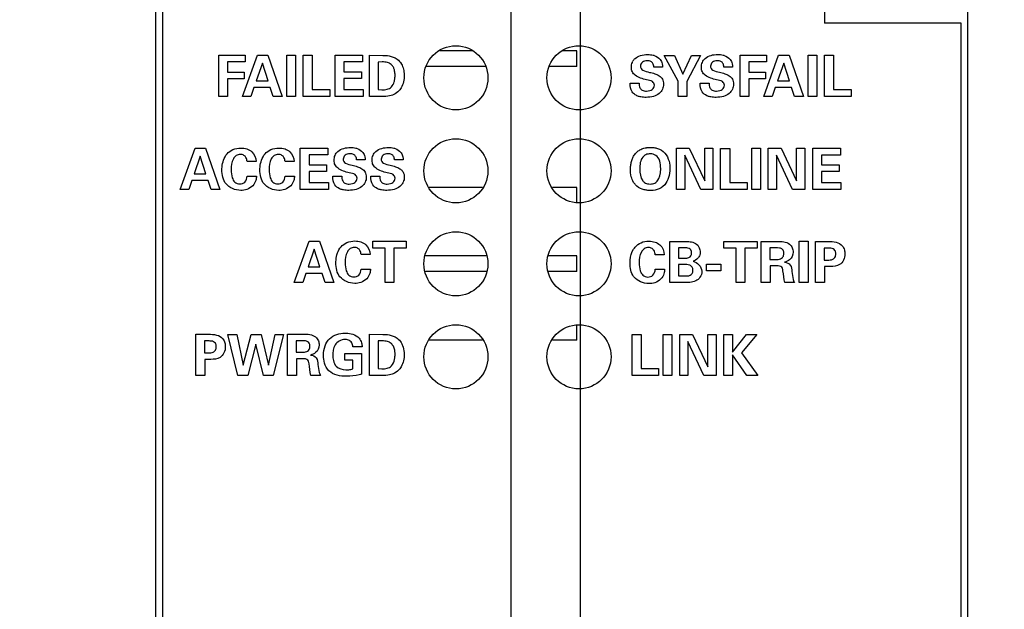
# Model space of a CAD drawing. Header units: inches. Extents: x 0 to 34, y 0 to 22.
# Tile 19 of 35: x 3.4 to 4.9, y 17 to 17.9. Entities that reach past the tile are written whole.
import ezdxf

# ---------------------------------------------------------------- set-up
doc = ezdxf.new("R2010")
doc.units = ezdxf.units.IN
doc.header["$LTSCALE"] = 1.87
doc.header["$MEASUREMENT"] = 0
doc.layers.get('0').update_dxf_attribs({"linetype": 'CONTINUOUS'})
for name, color, linetype in [('02___PRT_ALL_AXES', 7, 'CONTINUOUS'), ('DATUMCURVES', 7, 'CONTINUOUS'), ('DIMENSIONS', 7, 'CONTINUOUS')]:
    doc.layers.add(name, color=color, linetype=linetype)
doc.styles.get("Standard").update_dxf_attribs({"font": 'txt', "width": 0.8})
doc.dimstyles.new('DIMSTYLE_1', dxfattribs={"dimtxt": 0.125, "dimasz": 0.18, "dimexe": 0.125, "dimexo": 0.0625, "dimgap": 0.09, "dimtad": 0, "dimtih": 1, "dimtoh": 1, "dimdec": 3, "dimzin": 4, "dimdsep": 46, "dimtxsty": 'STANDARD', "dimblk": '_FILLED', "dimblk1": '_FILLED', "dimblk2": '_FILLED', "dimcen": 0.09, "dimadec": 0, "dimazin": 0, "dimtp": 0.005, "dimtm": 0.005, "dimtfac": 1, "dimtdec": 3, "dimtofl": 0, "dimtmove": 0, "dimatfit": 3, "dimldrblk": '_FILLED', "dimfxl": 1, "dimtolj": 1, "dimtzin": 4, "dimarcsym": 0})

# ---------------------------------------------------------------- blocks, each defined once
blk = doc.blocks.new('*D12')
at = {"layer": 'DIMENSIONS', "color": 2, "linetype": 'CONTINUOUS'}
blk.add_line((4.1863, 18.6708), (5.4053, 18.6708), dxfattribs=at)
at = {"layer": 'DIMENSIONS', "color": 2, "linetype": 'CONTINUOUS', "insert": (5.4678, 18.7333), "char_height": 0.125, "width": 0.8, "attachment_point": 1, "line_spacing_factor": 0.9}
blk.add_mtext('10.072\\P[255.83]', dxfattribs=at)
blk = doc.blocks.new('_FILLED')
at = {"color": 0, "linetype": 'BYBLOCK'}
blk.add_solid([(0, 0), (-1, 0.1736), (-1, -0.1736)], dxfattribs=at)
blk = doc.blocks.new('*D13')
at = {"layer": 'DIMENSIONS', "color": 2, "linetype": 'CONTINUOUS'}
blk.add_line((3.5673, 18.7928), (2.9125, 18.7928), dxfattribs=at)
at = {"layer": 'DIMENSIONS', "color": 2, "linetype": 'CONTINUOUS', "insert": (2.65, 18.8553), "char_height": 0.125, "width": 0.8, "attachment_point": 3, "line_spacing_factor": 0.9}
blk.add_mtext('10.194\\P[258.93]', dxfattribs=at)
blk = doc.blocks.new('*D18')
at = {"layer": 'DIMENSIONS', "color": 2, "linetype": 'CONTINUOUS'}
for p, q in [((4.2026, 18.4255), (4.2026, 19.3803)), ((4.1498, 18.3024), (4.2026, 18.4255)), ((4.1498, 14.4143), (4.1498, 18.3024))]:
    blk.add_line(p, q, dxfattribs=at)
at = {"layer": 'DIMENSIONS', "color": 2, "linetype": 'CONTINUOUS', "insert": (4.1401, 19.4428), "char_height": 0.125, "width": 1.125, "attachment_point": 1, "rotation": 90, "line_spacing_factor": 0.9}
blk.add_mtext('.026{\\Ftxt.shx;\\W1.000000;\\H0.125000; }[0.66]', dxfattribs=at)
blk = doc.blocks.new('*D19')
at = {"layer": 'DIMENSIONS', "color": 2, "linetype": 'CONTINUOUS'}
for p, q in [((4.4242, 19.2378), (4.4242, 19.3803)), ((4.2511, 19.0901), (4.4242, 19.2378)), ((4.2511, 14.7926), (4.2511, 19.0901))]:
    blk.add_line(p, q, dxfattribs=at)
at = {"layer": 'DIMENSIONS', "color": 2, "linetype": 'CONTINUOUS', "insert": (4.3617, 19.4428), "char_height": 0.125, "width": 1.125, "attachment_point": 1, "rotation": 90, "line_spacing_factor": 0.9}
blk.add_mtext('.127{\\Ftxt.shx;\\W1.000000;\\H0.125000; }[3.23]', dxfattribs=at)

msp = doc.modelspace()

# ---------------------------------------------------------------- linework, layer by layer
at = {"color": 7, "linetype": 'CONTINUOUS'}
for p, q in [((3.6298, 8.4768), (3.6298, 18.5128)), ((4.8178, 8.4768), (4.8178, 18.4928)), ((3.6398, 18.2588), (3.6398, 8.5068)), ((4.6078, 17.9288), (4.6078, 17.8628)), ((4.8078, 17.8628), (4.6078, 17.8628)), ((4.8078, 8.5068), (4.8078, 17.8628)), ((4.0924, 17.8223), (4.0452, 17.8223)), ((4.2458, 17.8223), (4.2252, 17.8223)), ((4.2458, 17.7993), (4.2458, 17.8223)), ((4.1124, 17.7993), (4.0252, 17.7993)), ((4.2458, 17.7993), (4.2052, 17.7993)), ((4.1077, 17.6223), (4.0299, 17.6223)), ((4.2458, 17.6223), (4.2099, 17.6223)), ((4.2458, 17.6005), (4.2458, 17.6223)), ((4.1134, 17.5223), (4.0242, 17.5223)), ((4.2458, 17.5223), (4.2042, 17.5223)), ((4.2458, 17.4993), (4.2458, 17.5223)), ((4.1134, 17.4993), (4.0242, 17.4993)), ((4.2458, 17.4993), (4.2042, 17.4993)), ((4.2458, 17.3993), (4.2458, 17.4211)), ((4.1077, 17.3993), (4.0299, 17.3993)), ((4.2458, 17.3993), (4.2099, 17.3993))]:
    msp.add_line(p, q, dxfattribs=at)
at = {"layer": '02___PRT_ALL_AXES', "color": 7, "linetype": 'CONTINUOUS'}
for centre in [(4.0688, 17.7828), (4.2488, 17.7828), (4.0688, 17.6468), (4.2488, 17.6468), (4.0688, 17.5108), (4.2488, 17.5108), (4.0688, 17.3748), (4.2488, 17.3748)]:
    msp.add_circle(centre, 0.0469, dxfattribs=at)
at = {"layer": 'DATUMCURVES', "color": 40, "linetype": 'CONTINUOUS'}
for p, q in [((3.7219, 17.7556), (3.7219, 17.8157)), ((3.7219, 17.8157), (3.7607, 17.8157)), ((3.7348, 17.8061), (3.7348, 17.7912)), ((3.7607, 17.8061), (3.7348, 17.8061)), ((3.7566, 17.7556), (3.7784, 17.8158)), ((3.7607, 17.8157), (3.7607, 17.8061)), ((3.7857, 17.804), (3.7768, 17.7783)), ((3.7784, 17.8158), (3.7937, 17.8158)), ((3.794, 17.7783), (3.7857, 17.804)), ((3.7937, 17.8158), (3.8146, 17.7556)), ((3.8213, 17.7556), (3.8213, 17.816)), ((3.8213, 17.816), (3.8343, 17.816)), ((3.8343, 17.816), (3.8343, 17.7556)), ((3.8453, 17.7556), (3.8453, 17.8157)), ((3.8453, 17.8157), (3.8584, 17.8157)), ((3.8584, 17.8157), (3.8584, 17.7658)), ((3.892, 17.7556), (3.892, 17.8158)), ((3.892, 17.8158), (3.9323, 17.8158)), ((3.9049, 17.806), (3.9049, 17.7917)), ((3.9323, 17.806), (3.9049, 17.806)), ((3.9323, 17.8158), (3.9323, 17.806)), ((3.9422, 17.7556), (3.9422, 17.8157)), ((3.9422, 17.8157), (3.9621, 17.8156)), ((3.9609, 17.8061), (3.9553, 17.8059)), ((3.9553, 17.8059), (3.9553, 17.7655)), ((4.3938, 17.7777), (4.3734, 17.8156)), ((4.3734, 17.8156), (4.3885, 17.8156)), ((4.3885, 17.8156), (4.4009, 17.7882)), ((4.4009, 17.7882), (4.4136, 17.8156)), ((4.4268, 17.8156), (4.4065, 17.7775)), ((4.4136, 17.8156), (4.4268, 17.8156)), ((4.4844, 17.7556), (4.4844, 17.8157)), ((4.4844, 17.8157), (4.5233, 17.8157)), ((4.4973, 17.8061), (4.4973, 17.7912)), ((4.5233, 17.8061), (4.4973, 17.8061)), ((4.5192, 17.7556), (4.5409, 17.8158)), ((4.5233, 17.8157), (4.5233, 17.8061)), ((4.5483, 17.804), (4.5393, 17.7783)), ((4.5409, 17.8158), (4.5563, 17.8158)), ((4.5566, 17.7783), (4.5483, 17.804)), ((4.5563, 17.8158), (4.5772, 17.7556)), ((4.5839, 17.7556), (4.5839, 17.816)), ((4.5839, 17.816), (4.5968, 17.816)), ((4.5968, 17.816), (4.5968, 17.7556)), ((4.6078, 17.7556), (4.6078, 17.8157)), ((4.6078, 17.8157), (4.621, 17.8157)), ((4.621, 17.8157), (4.621, 17.7658)), ((3.7348, 17.7912), (3.7589, 17.7912)), ((3.7589, 17.7912), (3.7589, 17.7813)), ((3.9049, 17.7917), (3.9306, 17.7917)), ((3.9306, 17.7917), (3.9306, 17.7818)), ((4.3709, 17.7986), (4.3585, 17.7986)), ((4.4733, 17.7986), (4.4609, 17.7986)), ((4.4973, 17.7912), (4.5215, 17.7912)), ((4.5215, 17.7912), (4.5215, 17.7813)), ((3.7348, 17.7813), (3.7348, 17.7556)), ((3.7589, 17.7813), (3.7348, 17.7813)), ((3.7768, 17.7783), (3.794, 17.7783)), ((3.9049, 17.7818), (3.9049, 17.7656)), ((3.9306, 17.7818), (3.9049, 17.7818)), ((4.3236, 17.7748), (4.3368, 17.7748)), ((4.3938, 17.7556), (4.3938, 17.7777)), ((4.4065, 17.7775), (4.4065, 17.7556)), ((4.426, 17.7748), (4.4392, 17.7748)), ((4.4973, 17.7813), (4.4973, 17.7556)), ((4.5215, 17.7813), (4.4973, 17.7813)), ((4.5393, 17.7783), (4.5566, 17.7783)), ((3.7734, 17.7686), (3.7689, 17.7556)), ((3.7973, 17.7686), (3.7734, 17.7686)), ((3.8016, 17.7556), (3.7973, 17.7686)), ((3.8584, 17.7658), (3.8843, 17.7658)), ((3.8843, 17.7658), (3.8843, 17.7556)), ((3.9049, 17.7656), (3.9333, 17.7656)), ((3.9333, 17.7656), (3.9333, 17.7556)), ((3.9553, 17.7655), (3.9604, 17.7653)), ((4.536, 17.7686), (4.5315, 17.7556)), ((4.5598, 17.7686), (4.536, 17.7686)), ((4.5642, 17.7556), (4.5598, 17.7686)), ((4.621, 17.7658), (4.6468, 17.7658)), ((4.6468, 17.7658), (4.6468, 17.7556)), ((3.7348, 17.7556), (3.7219, 17.7556)), ((3.7689, 17.7556), (3.7566, 17.7556)), ((3.8146, 17.7556), (3.8016, 17.7556)), ((3.8343, 17.7556), (3.8213, 17.7556)), ((3.8843, 17.7556), (3.8453, 17.7556)), ((3.9333, 17.7556), (3.892, 17.7556)), ((3.9609, 17.7556), (3.9422, 17.7556)), ((4.4065, 17.7556), (4.3938, 17.7556)), ((4.4973, 17.7556), (4.4844, 17.7556)), ((4.5315, 17.7556), (4.5192, 17.7556)), ((4.5772, 17.7556), (4.5642, 17.7556)), ((4.5968, 17.7556), (4.5839, 17.7556)), ((4.6468, 17.7556), (4.6078, 17.7556)), ((3.6656, 17.6196), (3.6874, 17.6798)), ((3.6874, 17.6798), (3.7027, 17.6798)), ((3.7027, 17.6798), (3.7236, 17.6196)), ((3.841, 17.6196), (3.841, 17.6798)), ((3.841, 17.6798), (3.8814, 17.6798)), ((3.8814, 17.6798), (3.8814, 17.67)), ((4.3915, 17.6195), (4.3915, 17.6797)), ((4.3915, 17.6797), (4.4102, 17.6797)), ((4.4102, 17.6797), (4.4328, 17.6323)), ((4.4328, 17.6323), (4.4328, 17.6797)), ((4.4328, 17.6797), (4.4448, 17.6797)), ((4.4448, 17.6797), (4.4448, 17.6195)), ((4.4561, 17.6195), (4.4561, 17.6796)), ((4.4561, 17.6796), (4.4693, 17.6796)), ((4.4693, 17.6796), (4.4693, 17.6297)), ((4.5017, 17.6195), (4.5017, 17.6799)), ((4.5017, 17.6799), (4.5146, 17.6799)), ((4.5146, 17.6799), (4.5146, 17.6195)), ((4.5258, 17.6195), (4.5258, 17.6797)), ((4.5258, 17.6797), (4.5445, 17.6797)), ((4.5445, 17.6797), (4.5671, 17.6323)), ((4.5671, 17.6323), (4.5671, 17.6797)), ((4.5671, 17.6797), (4.5791, 17.6797)), ((4.5791, 17.6797), (4.5791, 17.6195)), ((4.5908, 17.6195), (4.5908, 17.6797)), ((4.5908, 17.6797), (4.6312, 17.6797)), ((4.6312, 17.6797), (4.6312, 17.6699)), ((3.6947, 17.668), (3.6858, 17.6423)), ((3.703, 17.6423), (3.6947, 17.668)), ((3.7765, 17.6602), (3.7633, 17.6602)), ((3.8321, 17.6602), (3.8189, 17.6602)), ((3.8539, 17.67), (3.8539, 17.6557)), ((3.8814, 17.67), (3.8539, 17.67)), ((3.936, 17.6626), (3.9236, 17.6626)), ((3.9916, 17.6626), (3.9792, 17.6626)), ((4.4037, 17.6695), (4.4037, 17.6195)), ((4.427, 17.6195), (4.4037, 17.6695)), ((4.538, 17.6695), (4.538, 17.6195)), ((4.5613, 17.6195), (4.538, 17.6695)), ((4.6038, 17.6699), (4.6038, 17.6555)), ((4.6312, 17.6699), (4.6038, 17.6699)), ((3.8539, 17.6557), (3.8796, 17.6557)), ((3.8539, 17.6458), (3.8539, 17.6296)), ((3.8796, 17.6458), (3.8539, 17.6458)), ((3.8796, 17.6557), (3.8796, 17.6458)), ((4.6038, 17.6555), (4.6294, 17.6555)), ((4.6038, 17.6457), (4.6038, 17.6295)), ((4.6294, 17.6457), (4.6038, 17.6457)), ((4.6294, 17.6555), (4.6294, 17.6457)), ((3.6824, 17.6326), (3.6779, 17.6196)), ((3.7063, 17.6326), (3.6824, 17.6326)), ((3.6858, 17.6423), (3.703, 17.6423)), ((3.7106, 17.6196), (3.7063, 17.6326)), ((3.7634, 17.6391), (3.777, 17.6391)), ((3.819, 17.6391), (3.8326, 17.6391)), ((3.8887, 17.6388), (3.9019, 17.6388)), ((3.9443, 17.6388), (3.9574, 17.6388)), ((3.6779, 17.6196), (3.6656, 17.6196)), ((3.7236, 17.6196), (3.7106, 17.6196)), ((3.8823, 17.6196), (3.841, 17.6196)), ((3.8539, 17.6296), (3.8823, 17.6296)), ((3.8823, 17.6296), (3.8823, 17.6196)), ((4.4037, 17.6195), (4.3915, 17.6195)), ((4.4448, 17.6195), (4.427, 17.6195)), ((4.4951, 17.6195), (4.4561, 17.6195)), ((4.4693, 17.6297), (4.4951, 17.6297)), ((4.4951, 17.6297), (4.4951, 17.6195)), ((4.5146, 17.6195), (4.5017, 17.6195)), ((4.538, 17.6195), (4.5258, 17.6195)), ((4.5791, 17.6195), (4.5613, 17.6195)), ((4.6321, 17.6195), (4.5908, 17.6195)), ((4.6038, 17.6295), (4.6321, 17.6295)), ((4.6321, 17.6295), (4.6321, 17.6195)), ((3.8323, 17.4836), (3.8541, 17.5438)), ((3.8614, 17.532), (3.8525, 17.5063)), ((3.8541, 17.5438), (3.8694, 17.5438)), ((3.8698, 17.5063), (3.8614, 17.532)), ((3.8694, 17.5438), (3.8904, 17.4836)), ((3.9472, 17.5338), (3.9472, 17.5438)), ((3.9472, 17.5438), (3.996, 17.5438)), ((3.9651, 17.5338), (3.9472, 17.5338)), ((3.9651, 17.4836), (3.9651, 17.5338)), ((3.9781, 17.5338), (3.9781, 17.4836)), ((3.996, 17.5338), (3.9781, 17.5338)), ((3.996, 17.5438), (3.996, 17.5338)), ((4.3819, 17.4833), (4.3819, 17.5435)), ((4.3819, 17.5435), (4.4044, 17.5435)), ((4.3943, 17.5342), (4.3943, 17.519)), ((4.403, 17.5342), (4.3943, 17.5342)), ((4.4608, 17.5336), (4.4608, 17.5436)), ((4.4608, 17.5436), (4.5096, 17.5436)), ((4.4787, 17.5336), (4.4608, 17.5336)), ((4.4787, 17.4833), (4.4787, 17.5336)), ((4.4917, 17.5336), (4.4917, 17.4833)), ((4.5096, 17.5336), (4.4917, 17.5336)), ((4.5096, 17.5436), (4.5096, 17.5336)), ((4.5155, 17.4833), (4.5155, 17.5436)), ((4.5155, 17.5436), (4.5386, 17.5436)), ((4.5282, 17.5341), (4.5282, 17.5172)), ((4.5369, 17.5341), (4.5282, 17.5341)), ((4.5711, 17.4833), (4.5711, 17.5437)), ((4.5711, 17.5437), (4.584, 17.5437)), ((4.584, 17.5437), (4.584, 17.4833)), ((4.5947, 17.4833), (4.5947, 17.5434)), ((4.5947, 17.5434), (4.6133, 17.5434)), ((4.6074, 17.5337), (4.6074, 17.5163)), ((4.6139, 17.5337), (4.6074, 17.5337)), ((3.9433, 17.5242), (3.9301, 17.5242)), ((4.3735, 17.5239), (4.3603, 17.5239)), ((4.3943, 17.519), (4.4033, 17.519)), ((4.5282, 17.5172), (4.5387, 17.5172)), ((4.6074, 17.5163), (4.6126, 17.5163)), ((3.8525, 17.5063), (3.8698, 17.5063)), ((3.9302, 17.5031), (3.9438, 17.5031)), ((4.3604, 17.5028), (4.374, 17.5028)), ((4.3943, 17.5097), (4.3943, 17.493)), ((4.4017, 17.5097), (4.3943, 17.5097)), ((4.4157, 17.5147), (4.4157, 17.5146)), ((4.4355, 17.5007), (4.4355, 17.5101)), ((4.4355, 17.5101), (4.4562, 17.5101)), ((4.4562, 17.5101), (4.4562, 17.5007)), ((4.5287, 17.5077), (4.5287, 17.4833)), ((4.54, 17.5077), (4.5287, 17.5077)), ((4.6078, 17.5067), (4.6078, 17.4833)), ((4.6165, 17.5067), (4.6078, 17.5067)), ((3.8492, 17.4966), (3.8447, 17.4836)), ((3.873, 17.4966), (3.8492, 17.4966)), ((3.8773, 17.4836), (3.873, 17.4966)), ((4.3943, 17.493), (4.403, 17.493)), ((4.4562, 17.5007), (4.4355, 17.5007)), ((3.8447, 17.4836), (3.8323, 17.4836)), ((3.8904, 17.4836), (3.8773, 17.4836)), ((3.9781, 17.4836), (3.9651, 17.4836)), ((4.4044, 17.4833), (4.3819, 17.4833)), ((4.4917, 17.4833), (4.4787, 17.4833)), ((4.5287, 17.4833), (4.5155, 17.4833)), ((4.564, 17.4833), (4.5498, 17.4833)), ((4.584, 17.4833), (4.5711, 17.4833)), ((4.6078, 17.4833), (4.5947, 17.4833)), ((3.6884, 17.3476), (3.6884, 17.4077)), ((3.6884, 17.4077), (3.7069, 17.4077)), ((3.7498, 17.3474), (3.7351, 17.4076)), ((3.7351, 17.4076), (3.7484, 17.4076)), ((3.7484, 17.4076), (3.7578, 17.3625)), ((3.7578, 17.3625), (3.7695, 17.4076)), ((3.7695, 17.4076), (3.7841, 17.4076)), ((3.7841, 17.4076), (3.7947, 17.3625)), ((3.7947, 17.3625), (3.8044, 17.4076)), ((3.8168, 17.4076), (3.8014, 17.3474)), ((3.8044, 17.4076), (3.8168, 17.4076)), ((3.8222, 17.3476), (3.8222, 17.4078)), ((3.8222, 17.4078), (3.8453, 17.4078)), ((3.9422, 17.3476), (3.9422, 17.4077)), ((3.9422, 17.4077), (3.9621, 17.4076)), ((4.3264, 17.3472), (4.3264, 17.4074)), ((4.3264, 17.4074), (4.3396, 17.4074)), ((4.3396, 17.4074), (4.3396, 17.3575)), ((4.372, 17.3472), (4.372, 17.4076)), ((4.372, 17.4076), (4.3849, 17.4076)), ((4.3849, 17.4076), (4.3849, 17.3472)), ((4.3962, 17.3472), (4.3962, 17.4075)), ((4.3962, 17.4075), (4.4148, 17.4075)), ((4.4148, 17.4075), (4.4374, 17.36)), ((4.4374, 17.36), (4.4374, 17.4075)), ((4.4374, 17.4075), (4.4494, 17.4075)), ((4.4494, 17.4075), (4.4494, 17.3472)), ((4.4606, 17.3472), (4.4606, 17.4073)), ((4.4606, 17.4073), (4.4735, 17.4073)), ((4.4735, 17.3814), (4.4937, 17.4075)), ((4.4735, 17.4073), (4.4735, 17.3814)), ((4.5088, 17.4075), (4.4867, 17.3805)), ((4.4937, 17.4075), (4.5088, 17.4075)), ((3.7011, 17.3979), (3.7011, 17.3806)), ((3.7076, 17.3979), (3.7011, 17.3979)), ((3.7762, 17.3934), (3.7644, 17.3474)), ((3.7871, 17.3474), (3.7762, 17.3934)), ((3.8349, 17.3983), (3.8349, 17.3815)), ((3.8436, 17.3983), (3.8349, 17.3983)), ((3.9315, 17.3893), (3.9181, 17.3893)), ((3.9609, 17.3981), (3.9553, 17.3979)), ((3.9553, 17.3979), (3.9553, 17.3575)), ((4.4083, 17.3972), (4.4083, 17.3472)), ((4.4317, 17.3472), (4.4083, 17.3972)), ((3.7011, 17.3806), (3.7063, 17.3806)), ((3.8349, 17.3815), (3.8453, 17.3815)), ((3.8354, 17.3719), (3.8354, 17.3476)), ((3.8467, 17.3719), (3.8354, 17.3719)), ((3.9061, 17.3697), (3.9061, 17.3797)), ((3.9061, 17.3797), (3.9307, 17.3797)), ((3.9307, 17.3797), (3.9307, 17.3496)), ((4.4735, 17.3779), (4.4735, 17.3472)), ((4.4946, 17.3472), (4.4735, 17.3779)), ((4.4867, 17.3805), (4.5107, 17.3472)), ((3.7014, 17.371), (3.7014, 17.3476)), ((3.7102, 17.371), (3.7014, 17.371)), ((3.9178, 17.3697), (3.9061, 17.3697)), ((3.9178, 17.357), (3.9178, 17.3697)), ((3.9553, 17.3575), (3.9604, 17.3573)), ((4.3396, 17.3575), (4.3654, 17.3575)), ((4.3654, 17.3575), (4.3654, 17.3472)), ((3.7014, 17.3476), (3.6884, 17.3476)), ((3.7644, 17.3474), (3.7498, 17.3474)), ((3.8014, 17.3474), (3.7871, 17.3474)), ((3.8354, 17.3476), (3.8222, 17.3476)), ((3.8707, 17.3476), (3.8564, 17.3476)), ((3.9609, 17.3476), (3.9422, 17.3476)), ((4.3654, 17.3472), (4.3264, 17.3472)), ((4.3849, 17.3472), (4.372, 17.3472)), ((4.4083, 17.3472), (4.3962, 17.3472)), ((4.4494, 17.3472), (4.4317, 17.3472)), ((4.4735, 17.3472), (4.4606, 17.3472)), ((4.5107, 17.3472), (4.4946, 17.3472))]:
    msp.add_line(p, q, dxfattribs=at)
msp.add_arc((4.3426, 17.7985), 0.0172, 134.7189, 149.7422, dxfattribs=at)
for points, knots in [([(3.9782, 17.7962), (3.9779, 17.7968), (3.9769, 17.7992), (3.9741, 17.8028), (3.9682, 17.8057), (3.9636, 17.8061), (3.9609, 17.8061)], [0, 0, 0, 0, 0.101362, 0.357509, 0.627742, 1, 1, 1, 1]), ([(3.9621, 17.8156), (3.9651, 17.8156), (3.9723, 17.8151), (3.9826, 17.8116), (3.9875, 17.8057), (3.9891, 17.8029)], [0, 0, 0, 0, 0.285871, 0.693763, 1, 1, 1, 1]), ([(4.3288, 17.7887), (4.3281, 17.7896), (4.3261, 17.7923), (4.3251, 17.7983), (4.326, 17.8037), (4.3275, 17.8065), (4.3278, 17.8071)], [0, 0, 0, 0, 0.168136, 0.522731, 0.894549, 1, 1, 1, 1]), ([(4.3305, 17.8107), (4.3307, 17.8109), (4.333, 17.813), (4.3359, 17.8145), (4.3387, 17.8154)], [0, 0, 0, 0, 0.085972, 1, 1, 1, 1]), ([(4.3387, 17.8154), (4.3421, 17.8164), (4.3486, 17.8171), (4.3546, 17.8166), (4.3572, 17.816)], [0, 0, 0, 0, 0.56866, 1, 1, 1, 1]), ([(4.3585, 17.7986), (4.3584, 17.8004), (4.3576, 17.8037), (4.3538, 17.8073), (4.3492, 17.808), (4.3448, 17.8074), (4.3404, 17.8053), (4.3387, 17.8015), (4.3388, 17.7989), (4.3389, 17.7985)], [0, 0, 0, 0, 0.185835, 0.316441, 0.495223, 0.632382, 0.750059, 0.966616, 1, 1, 1, 1]), ([(4.3572, 17.816), (4.3578, 17.8158), (4.3617, 17.8147), (4.3676, 17.8111), (4.3707, 17.8041), (4.3709, 17.8002), (4.3709, 17.7986)], [0, 0, 0, 0, 0.082154, 0.506026, 0.802964, 1, 1, 1, 1]), ([(4.4501, 17.7799), (4.4444, 17.7813), (4.4361, 17.7833), (4.4287, 17.7912), (4.4275, 17.7983), (4.4288, 17.8055), (4.4356, 17.8149), (4.4481, 17.8174), (4.4571, 17.8166), (4.4596, 17.816)], [0, 0, 0, 0, 0.244039, 0.333942, 0.428901, 0.528472, 0.629354, 0.891661, 1, 1, 1, 1]), ([(4.4609, 17.7986), (4.4608, 17.8004), (4.4601, 17.8037), (4.4562, 17.8073), (4.4516, 17.808), (4.4472, 17.8074), (4.4428, 17.8053), (4.4412, 17.8015), (4.4413, 17.7989), (4.4413, 17.7985)], [0, 0, 0, 0, 0.185848, 0.316545, 0.495584, 0.632507, 0.750076, 0.966615, 1, 1, 1, 1]), ([(4.4596, 17.816), (4.4602, 17.8158), (4.4641, 17.8147), (4.47, 17.8111), (4.4731, 17.8041), (4.4733, 17.8002), (4.4733, 17.7986)], [0, 0, 0, 0, 0.082071, 0.505962, 0.802938, 1, 1, 1, 1]), ([(3.9785, 17.7769), (3.9787, 17.7775), (3.9792, 17.7797), (3.9797, 17.7829), (3.9799, 17.7875), (3.9795, 17.7919), (3.9786, 17.795), (3.9782, 17.7962)], [0, 0, 0, 0, 0.099973, 0.334091, 0.496888, 0.814794, 1, 1, 1, 1]), ([(3.9891, 17.8029), (3.9898, 17.8018), (3.9916, 17.7981), (3.9925, 17.7941), (3.9928, 17.7913)], [0, 0, 0, 0, 0.311527, 1, 1, 1, 1]), ([(3.9928, 17.7913), (3.993, 17.7897), (3.9933, 17.7849), (3.9928, 17.7799), (3.9921, 17.7768)], [0, 0, 0, 0, 0.334341, 1, 1, 1, 1]), ([(4.3519, 17.7908), (4.3545, 17.7903), (4.3594, 17.789), (4.3662, 17.7863), (4.3716, 17.7811), (4.3731, 17.7736), (4.3715, 17.7658), (4.3661, 17.7591), (4.3574, 17.7549), (4.3481, 17.7539), (4.3415, 17.7544), (4.3386, 17.7549), (4.3383, 17.755)], [0, 0, 0, 0, 0.106885, 0.205183, 0.295095, 0.396332, 0.502016, 0.609343, 0.732063, 0.882906, 0.986452, 1, 1, 1, 1]), ([(4.3389, 17.7985), (4.339, 17.7977), (4.3396, 17.7958), (4.344, 17.7923), (4.3486, 17.7916), (4.3519, 17.7908)], [0, 0, 0, 0, 0.155853, 0.362617, 1, 1, 1, 1]), ([(4.4413, 17.7985), (4.4414, 17.7977), (4.442, 17.7958), (4.4464, 17.7923), (4.4536, 17.7911), (4.4618, 17.789), (4.4686, 17.7863), (4.474, 17.7811), (4.4755, 17.7736), (4.4739, 17.7658), (4.4685, 17.7591), (4.4599, 17.7549), (4.4505, 17.7539), (4.4439, 17.7544), (4.4411, 17.7549), (4.4407, 17.755)], [0, 0, 0, 0, 0.027895, 0.064904, 0.178978, 0.266733, 0.347437, 0.421257, 0.504375, 0.591144, 0.679262, 0.780018, 0.903863, 0.988877, 1, 1, 1, 1]), ([(3.9604, 17.7653), (3.9629, 17.7653), (3.968, 17.7654), (3.9753, 17.7692), (3.9777, 17.7741), (3.9785, 17.7769)], [0, 0, 0, 0, 0.328819, 0.638541, 1, 1, 1, 1]), ([(4.3288, 17.7598), (4.328, 17.7605), (4.3244, 17.7647), (4.3237, 17.7705), (4.3236, 17.7748)], [0, 0, 0, 0, 0.20623, 1, 1, 1, 1]), ([(4.3477, 17.7799), (4.3419, 17.7813), (4.3348, 17.7831), (4.3295, 17.7879), (4.3288, 17.7887)], [0, 0, 0, 0, 0.844664, 1, 1, 1, 1]), ([(4.3368, 17.7748), (4.3368, 17.7725), (4.3371, 17.7684), (4.3416, 17.7639), (4.3471, 17.7632), (4.3522, 17.7637), (4.3571, 17.7658), (4.3592, 17.7695), (4.3591, 17.7718)], [0, 0, 0, 0, 0.205144, 0.341747, 0.536149, 0.67813, 0.796405, 1, 1, 1, 1]), ([(4.3591, 17.7718), (4.359, 17.7739), (4.3561, 17.779), (4.3506, 17.7792), (4.3477, 17.7799)], [0, 0, 0, 0, 0.402307, 1, 1, 1, 1]), ([(4.4407, 17.755), (4.4391, 17.7554), (4.4346, 17.7568), (4.4271, 17.7626), (4.4261, 17.7705), (4.426, 17.7748)], [0, 0, 0, 0, 0.186274, 0.520588, 1, 1, 1, 1]), ([(4.4392, 17.7748), (4.4392, 17.7725), (4.4395, 17.7684), (4.444, 17.7639), (4.4495, 17.7632), (4.4546, 17.7637), (4.4595, 17.7658), (4.4616, 17.7695), (4.4615, 17.7718)], [0, 0, 0, 0, 0.205144, 0.341747, 0.536149, 0.67813, 0.796405, 1, 1, 1, 1]), ([(4.4615, 17.7718), (4.4614, 17.7739), (4.4585, 17.779), (4.453, 17.7792), (4.4501, 17.7799)], [0, 0, 0, 0, 0.402307, 1, 1, 1, 1]), ([(3.9888, 17.7683), (3.9882, 17.7672), (3.9842, 17.7614), (3.9741, 17.7554), (3.9646, 17.7556), (3.9609, 17.7556)], [0, 0, 0, 0, 0.11523, 0.660584, 1, 1, 1, 1]), ([(4.3383, 17.755), (4.3367, 17.7554), (4.3333, 17.7564), (4.3302, 17.7584), (4.3288, 17.7598)], [0, 0, 0, 0, 0.470351, 1, 1, 1, 1]), ([(3.7267, 17.6522), (3.7273, 17.6594), (3.7306, 17.6699), (3.7426, 17.6788), (3.7533, 17.6807), (3.763, 17.6793), (3.773, 17.674), (3.7765, 17.6654), (3.7765, 17.6602)], [0, 0, 0, 0, 0.269987, 0.41191, 0.565053, 0.685436, 0.792666, 1, 1, 1, 1]), ([(3.7823, 17.6522), (3.7829, 17.6594), (3.7862, 17.6699), (3.7982, 17.6788), (3.8089, 17.6807), (3.8186, 17.6793), (3.8286, 17.674), (3.8321, 17.6654), (3.8321, 17.6602)], [0, 0, 0, 0, 0.26999, 0.41192, 0.565067, 0.68544, 0.792666, 1, 1, 1, 1]), ([(3.9128, 17.6439), (3.907, 17.6453), (3.8988, 17.6473), (3.8914, 17.6552), (3.8902, 17.6623), (3.8915, 17.6695), (3.8983, 17.6789), (3.9108, 17.6814), (3.9197, 17.6806), (3.9223, 17.68)], [0, 0, 0, 0, 0.243961, 0.333854, 0.428826, 0.528409, 0.629276, 0.891561, 1, 1, 1, 1]), ([(3.9223, 17.68), (3.9229, 17.6798), (3.9268, 17.6787), (3.9326, 17.6751), (3.9358, 17.6681), (3.936, 17.6642), (3.936, 17.6626)], [0, 0, 0, 0, 0.082133, 0.505959, 0.802938, 1, 1, 1, 1]), ([(3.9683, 17.6439), (3.9626, 17.6453), (3.9544, 17.6473), (3.947, 17.6552), (3.9458, 17.6623), (3.947, 17.6695), (3.9539, 17.6789), (3.9664, 17.6814), (3.9753, 17.6806), (3.9779, 17.68)], [0, 0, 0, 0, 0.243964, 0.333858, 0.428831, 0.528416, 0.629282, 0.891554, 1, 1, 1, 1]), ([(3.9779, 17.68), (3.9785, 17.6798), (3.9824, 17.6787), (3.9864, 17.6762), (3.9886, 17.6732), (3.9888, 17.6729)], [0, 0, 0, 0, 0.149368, 0.920078, 1, 1, 1, 1]), ([(4.3288, 17.6682), (4.3293, 17.6691), (4.3309, 17.6716), (4.3342, 17.6751), (4.3384, 17.6778), (4.3423, 17.6794), (4.345, 17.6801), (4.3474, 17.6806), (4.3492, 17.6808), (4.3508, 17.6809), (4.3519, 17.6809), (4.3527, 17.681), (4.3527, 17.681), (4.3531, 17.681)], [0, 0, 0, 0, 0.120448, 0.340336, 0.560224, 0.670168, 0.780112, 0.835084, 0.890056, 0.945028, 0.972514, 0.986257, 1, 1, 1, 1]), ([(4.3531, 17.681), (4.3536, 17.681), (4.3557, 17.6809), (4.3591, 17.6806), (4.3658, 17.6792), (4.3755, 17.6735), (4.3814, 17.6605), (4.3824, 17.6481), (4.3806, 17.6369), (4.3741, 17.6242), (4.3626, 17.6185), (4.3553, 17.6179), (4.3523, 17.618), (4.352, 17.618)], [0, 0, 0, 0, 0.020724, 0.041448, 0.082897, 0.165794, 0.256334, 0.346874, 0.480814, 0.614753, 0.797045, 0.979338, 1, 1, 1, 1]), ([(3.7633, 17.6602), (3.7631, 17.6623), (3.7624, 17.6658), (3.7587, 17.67), (3.7532, 17.6712), (3.747, 17.6696), (3.7408, 17.6617), (3.74, 17.6537), (3.74, 17.6483)], [0, 0, 0, 0, 0.14034, 0.235428, 0.354719, 0.497431, 0.639643, 1, 1, 1, 1]), ([(3.8189, 17.6602), (3.8187, 17.6623), (3.818, 17.6658), (3.8143, 17.67), (3.8088, 17.6712), (3.8026, 17.6696), (3.7963, 17.6617), (3.7956, 17.6537), (3.7956, 17.6483)], [0, 0, 0, 0, 0.140349, 0.235441, 0.354734, 0.497431, 0.639639, 1, 1, 1, 1]), ([(3.904, 17.6625), (3.9041, 17.6617), (3.9047, 17.6598), (3.9091, 17.6563), (3.9163, 17.6551), (3.9245, 17.653), (3.9313, 17.6503), (3.9367, 17.6451), (3.9382, 17.6376), (3.9366, 17.6298), (3.9312, 17.6231), (3.9225, 17.6189), (3.9132, 17.6179), (3.9066, 17.6184), (3.9037, 17.6189), (3.9034, 17.619)], [0, 0, 0, 0, 0.027898, 0.064895, 0.178961, 0.266726, 0.347427, 0.421246, 0.504382, 0.591167, 0.679281, 0.780016, 0.903835, 0.988873, 1, 1, 1, 1]), ([(3.9236, 17.6626), (3.9235, 17.6644), (3.9227, 17.6677), (3.9189, 17.6713), (3.9142, 17.672), (3.9099, 17.6714), (3.9055, 17.6693), (3.9038, 17.6655), (3.9039, 17.6629), (3.904, 17.6625)], [0, 0, 0, 0, 0.185909, 0.316582, 0.495505, 0.632533, 0.750101, 0.966617, 1, 1, 1, 1]), ([(3.9792, 17.6626), (3.979, 17.6644), (3.9783, 17.6677), (3.9745, 17.6713), (3.9698, 17.672), (3.9655, 17.6714), (3.9611, 17.6693), (3.9594, 17.6655), (3.9595, 17.6629), (3.9596, 17.6625)], [0, 0, 0, 0, 0.185918, 0.316606, 0.495538, 0.632543, 0.7501, 0.966617, 1, 1, 1, 1]), ([(3.9596, 17.6625), (3.9597, 17.6617), (3.9602, 17.6598), (3.9647, 17.6563), (3.9719, 17.6551), (3.9801, 17.653), (3.9856, 17.6508), (3.9882, 17.6488), (3.9888, 17.6483)], [0, 0, 0, 0, 0.074469, 0.173213, 0.477675, 0.711948, 0.927364, 1, 1, 1, 1]), ([(3.9888, 17.6729), (3.99, 17.6712), (3.9914, 17.6678), (3.9916, 17.6642), (3.9916, 17.6626)], [0, 0, 0, 0, 0.562173, 1, 1, 1, 1]), ([(4.3288, 17.6299), (4.3272, 17.6325), (4.3245, 17.6396), (4.324, 17.6483), (4.3244, 17.6546), (4.3255, 17.6606), (4.3271, 17.6651), (4.3284, 17.6675), (4.3288, 17.6682)], [0, 0, 0, 0, 0.158999, 0.398581, 0.572793, 0.747004, 0.921216, 1, 1, 1, 1]), ([(4.3684, 17.6503), (4.3684, 17.6532), (4.3677, 17.6619), (4.3619, 17.6702), (4.3538, 17.6723), (4.3464, 17.6707), (4.3391, 17.6647), (4.3376, 17.6561), (4.3377, 17.6491)], [0, 0, 0, 0, 0.147818, 0.296924, 0.44603, 0.562657, 0.679285, 1, 1, 1, 1]), ([(3.777, 17.6391), (3.7769, 17.6369), (3.7764, 17.6317), (3.7718, 17.624), (3.7635, 17.619), (3.7493, 17.617), (3.7296, 17.6248), (3.7262, 17.6421), (3.7266, 17.651), (3.7267, 17.6522)], [0, 0, 0, 0, 0.079414, 0.18501, 0.308324, 0.415626, 0.697945, 0.956474, 1, 1, 1, 1]), ([(3.74, 17.6483), (3.74, 17.6444), (3.7405, 17.638), (3.7447, 17.6296), (3.7526, 17.6267), (3.7613, 17.6297), (3.7633, 17.636), (3.7634, 17.6391)], [0, 0, 0, 0, 0.267416, 0.43297, 0.609285, 0.787218, 1, 1, 1, 1]), ([(3.8326, 17.6391), (3.8324, 17.6369), (3.8319, 17.6317), (3.8274, 17.624), (3.819, 17.619), (3.8048, 17.617), (3.7852, 17.6248), (3.7818, 17.6421), (3.7822, 17.651), (3.7823, 17.6522)], [0, 0, 0, 0, 0.079414, 0.185017, 0.308331, 0.415632, 0.697944, 0.956474, 1, 1, 1, 1]), ([(3.7956, 17.6483), (3.7956, 17.6444), (3.7961, 17.638), (3.8003, 17.6296), (3.8082, 17.6267), (3.8169, 17.6297), (3.8189, 17.636), (3.819, 17.6391)], [0, 0, 0, 0, 0.26742, 0.432977, 0.609294, 0.787225, 1, 1, 1, 1]), ([(3.9888, 17.6483), (3.9899, 17.6473), (3.9925, 17.6443), (3.9938, 17.6376), (3.9924, 17.6308), (3.9899, 17.6272), (3.9888, 17.6259)], [0, 0, 0, 0, 0.171309, 0.476874, 0.795854, 1, 1, 1, 1]), ([(4.3422, 17.6323), (4.3431, 17.631), (4.3454, 17.6286), (4.3526, 17.6269), (4.3603, 17.6284), (4.3652, 17.6333), (4.3684, 17.6407), (4.3684, 17.6503)], [0, 0, 0, 0, 0.193516, 0.387031, 0.55643, 0.72583, 1, 1, 1, 1]), ([(3.9034, 17.619), (3.9018, 17.6194), (3.8973, 17.6208), (3.8898, 17.6266), (3.8887, 17.6345), (3.8887, 17.6388)], [0, 0, 0, 0, 0.18628, 0.520623, 1, 1, 1, 1]), ([(3.9019, 17.6388), (3.9019, 17.6365), (3.9022, 17.6324), (3.9067, 17.6279), (3.9122, 17.6272), (3.9173, 17.6277), (3.9222, 17.6298), (3.9243, 17.6335), (3.9242, 17.6358)], [0, 0, 0, 0, 0.205142, 0.341701, 0.53589, 0.677927, 0.796324, 1, 1, 1, 1]), ([(3.9242, 17.6358), (3.9241, 17.6379), (3.9212, 17.643), (3.9157, 17.6432), (3.9128, 17.6439)], [0, 0, 0, 0, 0.402141, 1, 1, 1, 1]), ([(3.959, 17.619), (3.9574, 17.6194), (3.9529, 17.6208), (3.9454, 17.6266), (3.9443, 17.6345), (3.9443, 17.6388)], [0, 0, 0, 0, 0.186278, 0.52062, 1, 1, 1, 1]), ([(3.9574, 17.6388), (3.9574, 17.6365), (3.9577, 17.6324), (3.9623, 17.6279), (3.9678, 17.6272), (3.9729, 17.6277), (3.9778, 17.6298), (3.9798, 17.6335), (3.9798, 17.6358)], [0, 0, 0, 0, 0.205137, 0.341693, 0.535896, 0.677931, 0.796327, 1, 1, 1, 1]), ([(3.9798, 17.6358), (3.9797, 17.6379), (3.9768, 17.643), (3.9713, 17.6432), (3.9683, 17.6439)], [0, 0, 0, 0, 0.402164, 1, 1, 1, 1]), ([(3.9888, 17.6259), (3.9882, 17.6252), (3.9852, 17.6224), (3.9781, 17.6189), (3.9688, 17.6179), (3.9621, 17.6184), (3.9593, 17.6189), (3.959, 17.619)], [0, 0, 0, 0, 0.092188, 0.377316, 0.727793, 0.968503, 1, 1, 1, 1]), ([(4.352, 17.618), (4.3502, 17.618), (4.3468, 17.6184), (4.3393, 17.6202), (4.3328, 17.6243), (4.3296, 17.6286), (4.3288, 17.6299)], [0, 0, 0, 0, 0.183529, 0.397647, 0.825882, 1, 1, 1, 1]), ([(3.8934, 17.5163), (3.894, 17.5234), (3.8974, 17.5339), (3.9093, 17.5429), (3.92, 17.5447), (3.9297, 17.5433), (3.9397, 17.538), (3.9433, 17.5294), (3.9433, 17.5242)], [0, 0, 0, 0, 0.26999, 0.41192, 0.565067, 0.68544, 0.792666, 1, 1, 1, 1]), ([(4.3288, 17.5323), (4.3295, 17.5333), (4.3323, 17.5372), (4.3396, 17.5426), (4.3503, 17.5445), (4.36, 17.5431), (4.37, 17.5377), (4.3735, 17.5292), (4.3735, 17.5239)], [0, 0, 0, 0, 0.060759, 0.243395, 0.440548, 0.595309, 0.73322, 1, 1, 1, 1]), ([(3.9301, 17.5242), (3.9298, 17.5263), (3.9292, 17.5298), (3.9255, 17.534), (3.92, 17.5352), (3.9138, 17.5336), (3.9075, 17.5257), (3.9068, 17.5177), (3.9068, 17.5123)], [0, 0, 0, 0, 0.140349, 0.235441, 0.354734, 0.497431, 0.639639, 1, 1, 1, 1]), ([(4.3603, 17.5239), (4.3601, 17.526), (4.3594, 17.5296), (4.3557, 17.5338), (4.3502, 17.535), (4.344, 17.5333), (4.3377, 17.5254), (4.337, 17.5175), (4.337, 17.5121)], [0, 0, 0, 0, 0.14036, 0.235421, 0.354619, 0.497424, 0.639681, 1, 1, 1, 1]), ([(4.4033, 17.519), (4.4055, 17.519), (4.409, 17.519), (4.4131, 17.5223), (4.4138, 17.5267), (4.4131, 17.531), (4.409, 17.5344), (4.4053, 17.5342), (4.403, 17.5342)], [0, 0, 0, 0, 0.222953, 0.342443, 0.498187, 0.648842, 0.765394, 1, 1, 1, 1]), ([(4.4044, 17.5435), (4.4068, 17.5435), (4.4118, 17.5434), (4.4198, 17.5414), (4.4251, 17.535), (4.4263, 17.5286), (4.4256, 17.5231), (4.4239, 17.5201), (4.4225, 17.5188)], [0, 0, 0, 0, 0.175178, 0.380039, 0.59015, 0.753666, 0.861688, 1, 1, 1, 1]), ([(4.5453, 17.5189), (4.5461, 17.5195), (4.5479, 17.5215), (4.549, 17.5258), (4.5481, 17.5302), (4.5454, 17.533), (4.5415, 17.5342), (4.5386, 17.5341), (4.5369, 17.5341)], [0, 0, 0, 0, 0.120742, 0.326716, 0.522098, 0.642358, 0.793203, 1, 1, 1, 1]), ([(4.5386, 17.5436), (4.5419, 17.5436), (4.5482, 17.5438), (4.5568, 17.5406), (4.5612, 17.5343), (4.563, 17.5259), (4.5588, 17.5164), (4.5521, 17.5139), (4.5495, 17.5132)], [0, 0, 0, 0, 0.186843, 0.361436, 0.491624, 0.608806, 0.844897, 1, 1, 1, 1]), ([(4.6126, 17.5163), (4.6151, 17.5163), (4.6193, 17.5163), (4.624, 17.5203), (4.6248, 17.5253), (4.624, 17.5301), (4.6199, 17.5336), (4.6162, 17.5337), (4.6139, 17.5337)], [0, 0, 0, 0, 0.234149, 0.361598, 0.529374, 0.678783, 0.792262, 1, 1, 1, 1]), ([(4.6133, 17.5434), (4.6172, 17.5434), (4.6248, 17.5435), (4.634, 17.5384), (4.6374, 17.5314), (4.6382, 17.5241), (4.6367, 17.5161), (4.6294, 17.5073), (4.6212, 17.5067), (4.6165, 17.5067)], [0, 0, 0, 0, 0.177866, 0.337113, 0.436458, 0.517072, 0.662103, 0.790974, 1, 1, 1, 1]), ([(3.9438, 17.5031), (3.9436, 17.5009), (3.9431, 17.4957), (3.9386, 17.488), (3.9302, 17.483), (3.916, 17.481), (3.8963, 17.4888), (3.8929, 17.5061), (3.8933, 17.515), (3.8934, 17.5163)], [0, 0, 0, 0, 0.079413, 0.185013, 0.308329, 0.415629, 0.697936, 0.956475, 1, 1, 1, 1]), ([(4.3288, 17.4923), (4.3248, 17.4977), (4.3232, 17.5063), (4.3236, 17.5147), (4.3237, 17.516)], [0, 0, 0, 0, 0.849288, 1, 1, 1, 1]), ([(3.9068, 17.5123), (3.9068, 17.5084), (3.9073, 17.502), (3.9115, 17.4936), (3.9194, 17.4907), (3.9281, 17.4937), (3.9301, 17.5), (3.9302, 17.5031)], [0, 0, 0, 0, 0.26742, 0.432977, 0.609294, 0.787225, 1, 1, 1, 1]), ([(4.374, 17.5028), (4.3739, 17.5006), (4.3734, 17.4954), (4.3688, 17.4877), (4.3604, 17.4827), (4.3462, 17.4808), (4.334, 17.4856), (4.329, 17.492), (4.3288, 17.4923)], [0, 0, 0, 0, 0.111657, 0.26017, 0.433539, 0.584548, 0.981369, 1, 1, 1, 1]), ([(4.337, 17.5121), (4.337, 17.5081), (4.3375, 17.5017), (4.3417, 17.4933), (4.3496, 17.4905), (4.3583, 17.4934), (4.3603, 17.4997), (4.3604, 17.5028)], [0, 0, 0, 0, 0.267391, 0.432949, 0.609314, 0.787148, 1, 1, 1, 1]), ([(4.403, 17.493), (4.4059, 17.493), (4.4102, 17.4927), (4.4151, 17.4964), (4.4159, 17.5012), (4.415, 17.5061), (4.4095, 17.5099), (4.4048, 17.5097), (4.4017, 17.5097)], [0, 0, 0, 0, 0.239133, 0.345032, 0.479203, 0.62241, 0.739577, 1, 1, 1, 1]), ([(4.4157, 17.5146), (4.422, 17.5134), (4.4309, 17.5033), (4.4266, 17.4909), (4.4197, 17.485), (4.4118, 17.4835), (4.4067, 17.4833), (4.4044, 17.4833)], [0, 0, 0, 0, 0.371949, 0.549075, 0.704704, 0.871508, 1, 1, 1, 1]), ([(4.5498, 17.4833), (4.5488, 17.489), (4.5479, 17.496), (4.5469, 17.503), (4.5465, 17.5042)], [0, 0, 0, 0, 0.817593, 1, 1, 1, 1]), ([(4.5495, 17.5132), (4.5526, 17.5129), (4.5597, 17.5098), (4.5599, 17.5026), (4.5603, 17.4993)], [0, 0, 0, 0, 0.48982, 1, 1, 1, 1]), ([(4.5603, 17.4993), (4.5608, 17.4954), (4.5612, 17.4899), (4.5631, 17.4846), (4.564, 17.4833)], [0, 0, 0, 0, 0.715092, 1, 1, 1, 1]), ([(3.7069, 17.4077), (3.7109, 17.4077), (3.7185, 17.4077), (3.7276, 17.4027), (3.7311, 17.3957), (3.7318, 17.3884), (3.7304, 17.3804), (3.7231, 17.3716), (3.7148, 17.371), (3.7102, 17.371)], [0, 0, 0, 0, 0.177841, 0.337143, 0.436437, 0.517054, 0.662107, 0.79106, 1, 1, 1, 1]), ([(3.8453, 17.4078), (3.8485, 17.4079), (3.8549, 17.4081), (3.8634, 17.4049), (3.8679, 17.3986), (3.8697, 17.3902), (3.8655, 17.3806), (3.8588, 17.3782), (3.8562, 17.3774)], [0, 0, 0, 0, 0.186711, 0.361347, 0.491584, 0.608775, 0.844905, 1, 1, 1, 1]), ([(3.9087, 17.3463), (3.8997, 17.3463), (3.8844, 17.3489), (3.876, 17.3649), (3.8746, 17.3778), (3.8763, 17.3905), (3.8855, 17.4054), (3.8989, 17.4095), (3.9076, 17.4095), (3.908, 17.4095)], [0, 0, 0, 0, 0.260071, 0.387099, 0.496289, 0.635158, 0.753402, 0.987589, 1, 1, 1, 1]), ([(3.9063, 17.4001), (3.9009, 17.4001), (3.8921, 17.3952), (3.8892, 17.3848), (3.8885, 17.3771), (3.8893, 17.3688), (3.8937, 17.3583), (3.9029, 17.3558), (3.9079, 17.3558)], [0, 0, 0, 0, 0.255657, 0.378799, 0.496121, 0.619123, 0.764586, 1, 1, 1, 1]), ([(3.9181, 17.3893), (3.918, 17.3914), (3.9172, 17.3958), (3.912, 17.3996), (3.9081, 17.4001), (3.9063, 17.4001)], [0, 0, 0, 0, 0.354783, 0.705581, 1, 1, 1, 1]), ([(3.908, 17.4095), (3.9114, 17.4094), (3.9184, 17.4083), (3.9271, 17.4033), (3.9311, 17.3958), (3.9315, 17.3913), (3.9315, 17.3893)], [0, 0, 0, 0, 0.295793, 0.608615, 0.831386, 1, 1, 1, 1]), ([(3.9621, 17.4076), (3.9651, 17.4076), (3.9723, 17.4071), (3.9824, 17.4037), (3.9872, 17.3981), (3.9888, 17.3955)], [0, 0, 0, 0, 0.29198, 0.708589, 1, 1, 1, 1]), ([(3.7063, 17.3806), (3.7088, 17.3806), (3.713, 17.3806), (3.7177, 17.3846), (3.7185, 17.3896), (3.7177, 17.3944), (3.7135, 17.3979), (3.7098, 17.3979), (3.7076, 17.3979)], [0, 0, 0, 0, 0.234115, 0.361557, 0.529365, 0.678831, 0.792347, 1, 1, 1, 1]), ([(3.8519, 17.3832), (3.8527, 17.3838), (3.8546, 17.3858), (3.8556, 17.3901), (3.8547, 17.3944), (3.852, 17.3973), (3.8482, 17.3985), (3.8453, 17.3983), (3.8436, 17.3983)], [0, 0, 0, 0, 0.120856, 0.326779, 0.522171, 0.642364, 0.793527, 1, 1, 1, 1]), ([(3.9797, 17.3803), (3.9797, 17.3818), (3.9793, 17.3852), (3.9776, 17.3902), (3.9741, 17.3949), (3.9682, 17.3977), (3.9636, 17.3981), (3.9609, 17.3981)], [0, 0, 0, 0, 0.150521, 0.34695, 0.533095, 0.729476, 1, 1, 1, 1]), ([(3.9888, 17.3955), (3.9896, 17.3942), (3.9919, 17.3896), (3.9928, 17.3846), (3.993, 17.3809)], [0, 0, 0, 0, 0.29212, 1, 1, 1, 1]), ([(3.8562, 17.3774), (3.8593, 17.3771), (3.8664, 17.3741), (3.8666, 17.3668), (3.867, 17.3636)], [0, 0, 0, 0, 0.489703, 1, 1, 1, 1]), ([(3.9604, 17.3573), (3.9629, 17.3573), (3.968, 17.3574), (3.9759, 17.3615), (3.9788, 17.3689), (3.9797, 17.3749), (3.9798, 17.378), (3.9798, 17.3797), (3.9797, 17.3803)], [0, 0, 0, 0, 0.220629, 0.428444, 0.726942, 0.85801, 0.94915, 1, 1, 1, 1]), ([(3.993, 17.3809), (3.9931, 17.3801), (3.9933, 17.373), (3.9919, 17.3656), (3.9888, 17.3603)], [0, 0, 0, 0, 0.114274, 1, 1, 1, 1]), ([(3.8564, 17.3476), (3.8554, 17.3533), (3.8546, 17.3602), (3.8536, 17.3673), (3.8532, 17.3685)], [0, 0, 0, 0, 0.817568, 1, 1, 1, 1]), ([(3.867, 17.3636), (3.8675, 17.3597), (3.8679, 17.3542), (3.8698, 17.3489), (3.8707, 17.3476)], [0, 0, 0, 0, 0.714971, 1, 1, 1, 1]), ([(3.9079, 17.3558), (3.9093, 17.3558), (3.9126, 17.3559), (3.9159, 17.3564), (3.9178, 17.357)], [0, 0, 0, 0, 0.400562, 1, 1, 1, 1]), ([(3.9888, 17.3603), (3.9882, 17.3592), (3.9856, 17.3555), (3.982, 17.3525), (3.979, 17.3509)], [0, 0, 0, 0, 0.273062, 1, 1, 1, 1]), ([(3.9307, 17.3496), (3.9296, 17.3492), (3.9225, 17.3469), (3.915, 17.3463), (3.9087, 17.3463)], [0, 0, 0, 0, 0.156111, 1, 1, 1, 1]), ([(3.979, 17.3509), (3.9767, 17.3497), (3.9708, 17.3475), (3.9646, 17.3476), (3.9609, 17.3476)], [0, 0, 0, 0, 0.412784, 1, 1, 1, 1])]:
    msp.add_open_spline(points, degree=3, knots=knots, dxfattribs=at)
for points in [[(3.9921, 17.7768), (3.9914, 17.7738), (3.9903, 17.7709), (3.9888, 17.7683)], [(4.3377, 17.6491), (4.3377, 17.6433), (4.3386, 17.637), (4.3422, 17.6323)], [(4.3237, 17.516), (4.3242, 17.5219), (4.3257, 17.5276), (4.3288, 17.5323)], [(4.4225, 17.5188), (4.4208, 17.5168), (4.4182, 17.5154), (4.4157, 17.5147)], [(4.5387, 17.5172), (4.5409, 17.5172), (4.5435, 17.5175), (4.5453, 17.5189)], [(4.5465, 17.5042), (4.5457, 17.5066), (4.5425, 17.5077), (4.54, 17.5077)], [(3.8453, 17.3815), (3.8476, 17.3815), (3.8502, 17.3818), (3.8519, 17.3832)], [(3.8532, 17.3685), (3.8524, 17.3708), (3.8491, 17.3719), (3.8467, 17.3719)]]:
    msp.add_open_spline(points, degree=3, dxfattribs=at)

# ---------------------------------------------------------------- dimensions: what is measured, and where the dimension line sits
at = {"layer": 'DIMENSIONS', "color": 2, "linetype": 'CONTINUOUS'}
for feature_location, offset, origin, picture, middle in [((4.1498076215, 14.4142768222), (0.052819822, 4.966), (4.1238076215, 14.3517768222), '*D18', (4.2026274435, 20.0052768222)), ((4.25114, 14.79255), (0.17304, 4.58772), (4.12381, 16.73712), '*D19', (4.42418, 20.00528)), ((3.5673, 18.7928), (-0.6548, 0), (3.6298, 8.5988), '*D13', (2.45, 18.699)), ((4.1863, 18.6708), (1.219, 0), (3.9438, 8.5988), '*D12', (5.8678, 18.577))]:
    dim = msp.add_ordinate_dim(feature_location=feature_location, offset=offset, dtype=0, origin=origin, dimstyle='DIMSTYLE_1', override={"dimtad": 1, "dimtih": 0, "dimtoh": 0}, dxfattribs=at)
    dim.commit()
    dim.dimension.update_dxf_attribs({"geometry": picture, "text_midpoint": middle})

doc.saveas('drawing.dxf')
